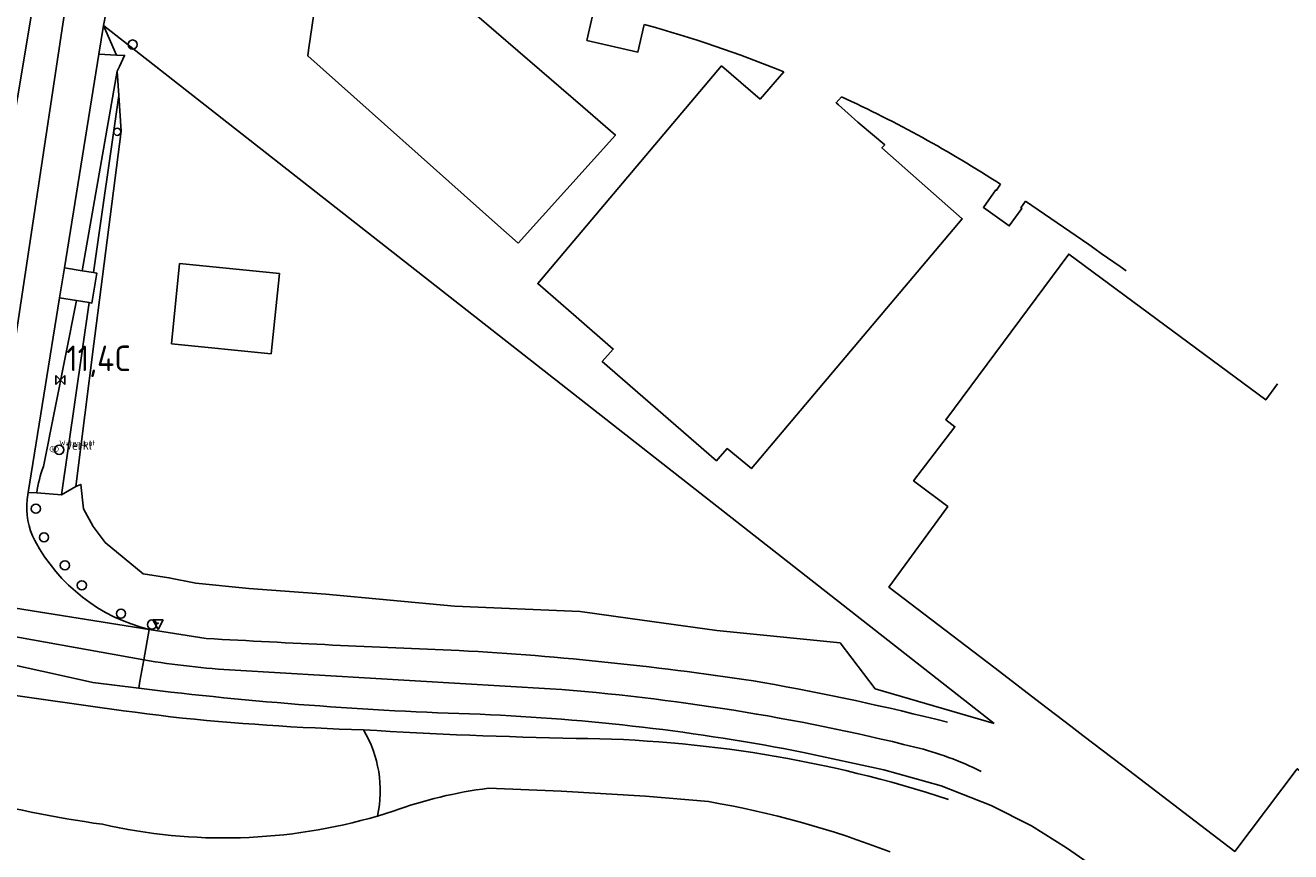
# Model space of a CAD drawing. Extents: x 167690 to 168394, y 440139 to 441022.
# Tile 6 of 15: x 168077 to 168201, y 440627 to 440708. Entities that reach past the tile are written whole.
import ezdxf

# ---------------------------------------------------------------- set-up
doc = ezdxf.new("R2010")
doc.units = 0
doc.header["$LTSCALE"] = 4
doc.layers.get('0').update_dxf_attribs({"linetype": 'CONTINUOUS'})
for name, color, linetype in [('G_BTD', 3, 'CONTINUOUS'), ('G_OTD', 32, 'CONTINUOUS'), ('G_OWG', 6, 'CONTINUOUS'), ('G_PND', 1, 'CONTINUOUS'), ('G_WGD', 7, 'CONTINUOUS'), ('PPALHM', 10, 'CONTINUOUS')]:
    doc.layers.add(name, color=color, linetype=linetype)
for name, color, linetype, true_color in [('PBRD', 7, 'CONTINUOUS', 0xbd2877), ('PPAL', 7, 'CONTINUOUS', 0xbd2877), ('PPUT', 7, 'CONTINUOUS', 0xbd2877)]:
    doc.layers.add(name, color=color, linetype=linetype, true_color=true_color)
doc.styles.add('ISO', font='ISO')
doc.styles.get("Standard").update_dxf_attribs({"font": 'ISO'})

# ---------------------------------------------------------------- blocks, each defined once
blk = doc.blocks.new('verkeersteller')
at = {"color": 0}
blk.add_circle((0, 0), 0.45, dxfattribs=at)
blk = doc.blocks.new('kilometerpaal')
at = {"color": 0}
for p, q in [((-0.44, 0.44), (0.44, -0.44)), ((-0.44, -0.44), (-0.44, 0.44)), ((0.44, 0.44), (-0.44, -0.44)), ((0.44, -0.44), (0.44, 0.44))]:
    blk.add_line(p, q, dxfattribs=at)
at = {"color": 0, "style": 'ISO'}
blk.add_attdef('KILOMETERPAAL', (0.59, 0.87), '', height=2.5, dxfattribs=at)
blk = doc.blocks.new('waterleidingput')
at = {"linetype": 'ByBlock', "lineweight": -2}
h = blk.add_hatch(color=0, dxfattribs=at)
h.dxf.hatch_style = 1
edge = h.paths.add_edge_path()
edge.add_spline(control_points=[(0.44, 0), (0.44, 0.04), (0.43, 0.09), (0.36, 0.2), (0.28, 0.26), (0.09, 0.32), (-0.02, 0.33), (-0.22, 0.29), (-0.31, 0.24), (-0.42, 0.12), (-0.44, 0.06), (-0.44, -0.06), (-0.42, -0.12), (-0.33, -0.22), (-0.28, -0.26), (-0.1, -0.33), (0.04, -0.33), (0.27, -0.27), (0.37, -0.2), (0.43, -0.08), (0.44, -0.04), (0.44, 0)], knot_values=[0, 0, 0, 0, 0.380029, 0.380029, 1.118666, 1.118666, 1.857303, 1.857303, 2.59594, 2.59594, 3.13294, 3.13294, 3.66994, 3.66994, 4.20694, 4.20694, 5.079565, 5.079565, 5.952189, 5.952189, 6.283185, 6.283185, 6.283185, 6.283185], degree=3, periodic=0)
edge = h.paths.add_edge_path(flags=16)
edge.add_ellipse((0, 0), major_axis=(0.392, 0), ratio=0.689655, start_angle=0, end_angle=360)
h = blk.add_hatch(color=0, dxfattribs=at)
h.dxf.hatch_style = 1
h.paths.add_polyline_path([(-0.05, -0.09, -0.141608), (-0.09, -0.05), (-0.1, -0.09), (-0.17, 0.17), (-0.22, 0.17), (-0.13, -0.17), (-0.08, -0.17)])
at = {"linetype": 'ByBlock', "lineweight": -2, "true_color": 0x104b6e}
h = blk.add_hatch(color=156, dxfattribs=at)
h.dxf.hatch_style = 1
h.paths.add_polyline_path([(0.1, 0, 1), (-0.1, 0, 1)])
at = {"linetype": 'ByBlock', "lineweight": -2}
h = blk.add_hatch(color=0, dxfattribs=at)
h.dxf.hatch_style = 1
h.paths.add_polyline_path([(0.02, 0.17), (-0.03, 0.17), (-0.05, 0.09, -0.269854), (0.05, 0.09)])
h = blk.add_hatch(color=0, dxfattribs=at)
h.dxf.hatch_style = 1
h.paths.add_polyline_path([(0.23, 0.17), (0.17, 0.17), (0.1, -0.09), (0.09, -0.05, -0.141608), (0.05, -0.09), (0.07, -0.17), (0.12, -0.17)])
at = {"color": 0, "linetype": 'ByBlock', "lineweight": -2}
blk.add_attdef('WATERLEIDINGPUT', (0.5, 0.35), '', height=0.5, dxfattribs=at)
blk = doc.blocks.new('verklikker')
at = {"color": 0}
blk.add_circle((0, 0), 0.45, dxfattribs=at)
at = {"color": 0, "style": 'ISO'}
blk.add_attdef('VERKLIKKER', (0.7, 0), '', height=0.9, dxfattribs=at)
blk = doc.blocks.new('verkeersbord-pl')
at = {"linetype": 'Continuous'}
blk.add_circle((0, 0), 0.03, dxfattribs=at)
blk = doc.blocks.new('verkeersbord')
at = {"color": 0}
for p, q in [((0.5, 0.32), (-0.5, 0.32)), ((-0.5, 0.32), (0, -0.6)), ((0, -0.6), (0.5, 0.32))]:
    blk.add_line(p, q, dxfattribs=at)

msp = doc.modelspace()

# ---------------------------------------------------------------- linework, layer by layer
at = {"layer": 'G_BTD', "linetype": 'Continuous', "transparency": 33554687}
for points in [[(168137.576, 440707.77), (168136.952, 440705.059), (168131.961, 440706.207), (168132.946, 440710.485)], [(168084.714, 440707.653), (168085.987, 440704.772)], [(168084.714, 440707.653), (168171.784, 440639.392)], [(168156.842, 440700.699), (168156.326, 440700.1), (168156.553, 440699.9), (168158.469, 440698.22), (168158.694, 440698.022), (168161.08, 440695.975), (168160.814, 440695.68), (168168.658, 440688.759), (168148.055, 440664.322), (168145.689, 440666.279), (168144.787, 440665.271), (168144.623, 440665.095), (168133.464, 440674.79), (168134.543, 440676.012), (168130.912, 440679.164), (168127.163, 440682.418), (168145.137, 440703.713), (168148.899, 440700.464), (168151.226, 440703.13)], [(168174.852, 440690.482), (168174.396, 440689.827), (168174.471, 440689.773), (168173.255, 440688.066), (168170.73, 440689.863), (168171.955, 440691.584), (168172.01, 440691.545), (168172.407, 440692.136)], [(168203.955, 440669.461), (168202.678, 440667.722), (168208.422, 440663.601), (168222.241, 440653.687), (168209.97, 440637.094), (168208.929, 440637.822), (168204.911, 440632.387), (168201.405, 440634.971), (168195.296, 440626.891), (168184.355, 440635.257), (168180.459, 440638.236), (168179.283, 440639.136), (168176.288, 440641.425), (168171.864, 440644.809), (168161.489, 440652.742), (168167.247, 440660.614), (168163.91, 440663.144), (168167.952, 440668.414), (168167.05, 440669.106), (168179.078, 440685.311), (168193.088, 440674.934), (168198.332, 440671.05), (168199.482, 440672.606)], [(168081.995, 440662.567), (168082.501, 440662.774), (168082.766, 440660.393), (168083.692, 440658.673), (168084.882, 440657.085), (168088.587, 440654.043), (168091.1, 440653.646), (168093.746, 440653.117), (168098.905, 440652.588), (168106.446, 440652.058), (168119.014, 440650.868), (168131.317, 440650.339), (168136.212, 440649.677), (168144.678, 440648.487), (168156.717, 440647.296), (168160.156, 440642.798), (168171.784, 440639.392)], [(168143.857, 440631.763), (168137.703, 440632.29), (168129.448, 440632.79), (168122.342, 440633.067)], [(168111.502, 440630.353), (168113.026, 440630.823)]]:
    msp.add_lwpolyline(points, dxfattribs=at)
for points in [[(168151.226, 440703.13, 0.028514), (168137.576, 440707.77)], [(168172.407, 440692.136, 0.0350462), (168156.842, 440700.699)], [(168184.7, 440683.654, 0.0044438), (168174.852, 440690.482)], [(168110.123, 440638.781, -0.1895384), (168111.502, 440630.353)], [(168057.367, 440636.617, 0.0559376), (168084.6, 440629.541)], [(168122.342, 440633.067, 0.0565426), (168113.026, 440630.823)], [(168143.857, 440631.763, -0.0503848), (168161.614, 440626.838)], [(168084.6, 440629.541, 0.1275746), (168111.502, 440630.353)]]:
    msp.add_lwpolyline(points, format="xyb", dxfattribs=at)
at = {"layer": 'G_OTD', "linetype": 'Continuous', "transparency": 33554687}
msp.add_lwpolyline([(168101.117, 440675.56), (168101.904, 440683.397), (168092.147, 440684.377), (168091.36, 440676.54), (168101.117, 440675.56)], dxfattribs=at)
at = {"layer": 'G_OWG', "linetype": 'Continuous', "transparency": 33554687}
for points in [[(168085.987, 440704.772), (168084.263, 440704.856)], [(168085.987, 440704.772), (168086.771, 440704.734), (168086.262, 440703.633)], [(168086.06, 440703.196), (168082.624, 440683.671)], [(168086.06, 440703.196), (168086.262, 440703.633)], [(168086.06, 440703.196), (168086.208, 440700.808)], [(168086.208, 440700.808), (168083.727, 440683.493)], [(168086.208, 440700.808), (168086.425, 440697.32), (168083.869, 440677.268)], [(168085.71, 440697.262), (168085.736, 440697.395)], [(168085.736, 440697.129), (168085.71, 440697.262)], [(168085.736, 440697.395), (168085.811, 440697.508)], [(168085.811, 440697.017), (168085.736, 440697.129)], [(168085.811, 440697.508), (168085.924, 440697.583)], [(168085.924, 440696.942), (168085.811, 440697.017)], [(168085.924, 440697.583), (168086.057, 440697.609)], [(168086.057, 440696.915), (168085.924, 440696.942)], [(168086.057, 440697.609), (168086.19, 440697.583)], [(168086.19, 440696.942), (168086.057, 440696.915)], [(168086.19, 440697.583), (168086.302, 440697.508)], [(168086.302, 440697.017), (168086.19, 440696.942)], [(168086.302, 440697.508), (168086.377, 440697.395)], [(168086.377, 440697.129), (168086.302, 440697.017)], [(168086.404, 440697.262), (168086.377, 440697.395)], [(168086.404, 440697.262), (168086.377, 440697.129)], [(168078.834, 440664.534), (168082.056, 440680.762)], [(168080.611, 440661.759), (168083.306, 440680.561)], [(168083.869, 440677.268), (168083.775, 440676.529)], [(168083.775, 440676.529), (168081.995, 440662.567)], [(168078.186, 440661.942), (168077.353, 440662.005)], [(168080.611, 440661.759), (168078.186, 440661.942)], [(168081.995, 440662.567), (168080.611, 440661.759)]]:
    msp.add_lwpolyline(points, dxfattribs=at)
for points in [[(168078.186, 440661.942, -0.0555556), (168078.834, 440664.534)], [(168091.262, 440640.055, -0.01552), (168054.614, 440645.816)], [(168110.123, 440638.781, -0.0190752), (168091.262, 440640.055)], [(168110.123, 440638.781, 0.0105918), (168130.902, 440637.949)], [(168130.902, 440637.949, -0.0772027), (168167.313, 440631.98)]]:
    msp.add_lwpolyline(points, format="xyb", dxfattribs=at)
at = {"layer": 'G_PND', "linetype": 'Continuous', "transparency": 33554687}
msp.add_lwpolyline([(168125.262, 440686.364), (168122.96, 440688.401), (168104.681, 440704.692), (168104.761, 440705.238), (168105.969, 440713.481), (168106.025, 440713.862), (168119.115, 440711.958), (168118.953, 440711.106), (168118.872, 440710.677), (168131.582, 440699.69), (168134.754, 440696.948), (168125.262, 440686.364)], dxfattribs=at)
at = {"layer": 'G_WGD', "linetype": 'Continuous', "transparency": 33554687}
for points in [[(168072.189, 440651.285), (168081.091, 440710.209), (168087.513, 440746.439), (168095.492, 440791.281), (168096.967, 440800.606), (168097.119, 440804.553), (168096.867, 440807.832), (168096.066, 440810.531)], [(168053.069, 440654.31), (168055.943, 440654.041), (168057.848, 440654.06), (168060.265, 440654.516), (168062.301, 440655.458), (168064.636, 440656.863), (168066.007, 440657.979), (168067.199, 440659.098), (168068.702, 440660.948), (168069.472, 440662.471), (168070.081, 440663.954), (168070.6, 440666.052), (168071.13, 440670.042), (168074.194, 440688.113), (168078.346, 440712.914), (168081.485, 440731.622), (168083.69, 440745.653), (168086.478, 440762.605), (168088.809, 440776.153), (168090.001, 440783.147), (168090.98, 440788.084)], [(168084.964, 440708.984), (168084.714, 440707.653)], [(168084.714, 440707.653), (168084.263, 440704.856)], [(168084.263, 440704.856), (168080.892, 440683.95)], [(168080.42, 440681.026), (168080.892, 440683.95)], [(168082.624, 440683.671), (168080.892, 440683.95)], [(168082.624, 440683.671), (168083.727, 440683.493)], [(168083.727, 440683.493), (168084.049, 440683.441), (168083.578, 440680.517), (168083.306, 440680.561)], [(168077.353, 440662.005), (168080.42, 440681.026)], [(168082.056, 440680.762), (168080.42, 440681.026)], [(168082.056, 440680.762), (168083.306, 440680.561)], [(168015.433, 440663.541), (168020.16, 440659.61), (168024.758, 440657.707), (168028.764, 440656.394), (168088.64, 440645.614)], [(168077.353, 440662.005), (168077.243, 440661.319)], [(168089.162, 440648.599), (168072.189, 440651.285)], [(168052.226, 440649.08), (168060.238, 440647.846), (168074.348, 440645.456), (168080.033, 440644.215), (168083.677, 440643.42), (168088.163, 440642.844)], [(168088.64, 440645.614), (168089.162, 440648.599)], [(168089.162, 440648.599), (168094.756, 440647.714)], [(168088.64, 440645.614), (168088.274, 440643.528), (168088.163, 440642.844)], [(168128.382, 440642.804), (168097.592, 440644.603)], [(168232.844, 440586.521), (168226.423, 440591.501), (168199.677, 440611.829), (168187.859, 440621.011), (168178.867, 440627.232), (168175.43, 440629.408), (168171.474, 440631.39), (168166.602, 440633.296), (168160.981, 440634.855), (168153.142, 440636.578)]]:
    msp.add_lwpolyline(points, dxfattribs=at)
for points in [[(168077.243, 440661.319, 0.151183), (168077.999, 440657.287)], [(168077.999, 440657.287, 0.2129734), (168089.162, 440648.599)], [(168094.756, 440647.714, 0.0040514), (168119.465, 440646.538)], [(168119.465, 440646.538, -0.024998), (168149.166, 440643.415)], [(168097.592, 440644.603, -0.0235723), (168088.64, 440645.614)], [(168149.166, 440643.415, -0.0185374), (168167.206, 440639.527)], [(168088.163, 440642.844, 0.0227696), (168121.541, 440640.298)], [(168164.027, 440637.094, 0.0420585), (168128.382, 440642.804)], [(168121.541, 440640.298, -0.0382369), (168153.142, 440636.578)], [(168170.502, 440634.714, 0.0556043), (168164.027, 440637.094)]]:
    msp.add_lwpolyline(points, format="xyb", dxfattribs=at)

# ---------------------------------------------------------------- block references
at = {"layer": 'PBRD', "transparency": 33554687}
msp.add_blockref('verklikker', (168080.375, 440666.164), dxfattribs=at).add_auto_attribs({'VERKLIKKER': 'verkl '})
msp.add_blockref('verkeersbord', (168090.038, 440649.206), dxfattribs=at)
at = {"layer": 'PPAL', "transparency": 33554687}
for name, p in [('verkeersteller', (168087.56, 440705.793)), ('verkeersteller', (168078.098, 440660.404)), ('verkeersteller', (168078.894, 440657.606)), ('verkeersteller', (168080.937, 440654.867)), ('verkeersteller', (168082.588, 440652.915)), ('verkeersteller', (168086.417, 440650.146)), ('verkeersteller', (168089.445, 440649.078)), ('verkeersbord-pl', (168090.038, 440649.206))]:
    msp.add_blockref(name, p, dxfattribs=at)
at = {"layer": 'PPALHM', "transparency": 33554687}
msp.add_blockref('kilometerpaal', (168080.478, 440672.989), dxfattribs=at).add_auto_attribs({'KILOMETERPAAL': '11,4C'})
at = {"layer": 'PPUT', "transparency": 33554687}
msp.add_blockref('waterleidingput', (168079.888, 440666.234), dxfattribs=at).add_auto_attribs({'WATERLEIDINGPUT': 'WaterLput'})

doc.saveas('drawing.dxf')
